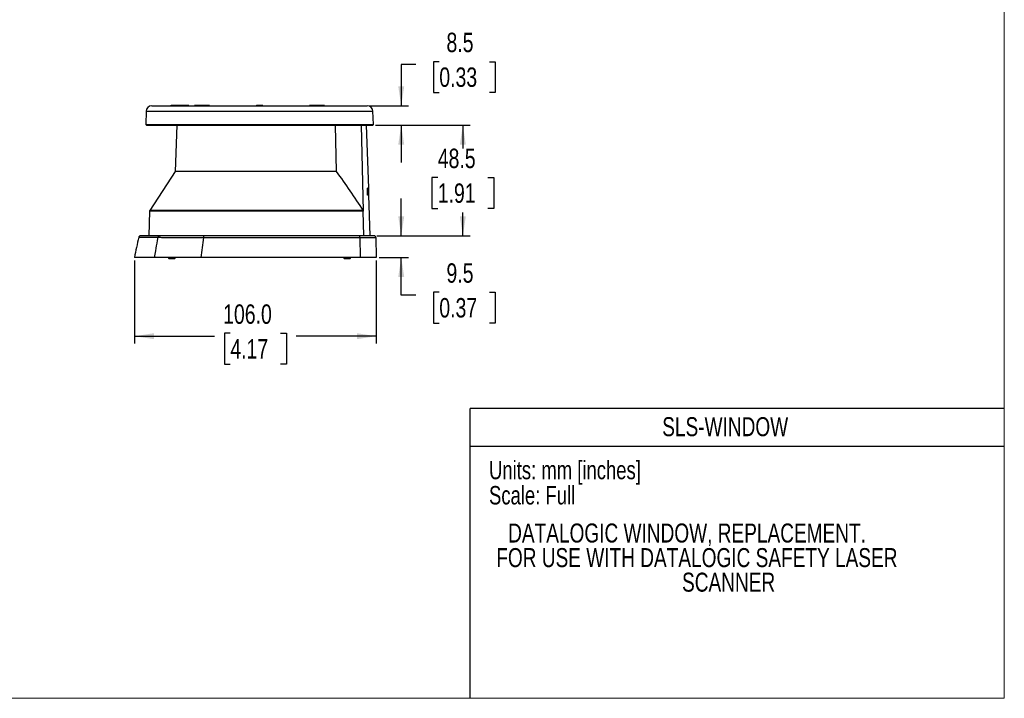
# Model space of a CAD drawing. Header units: millimetres. Extents: x 0 to 864, y 0 to 559.
# Tile 8 of 10: x 432 to 864, y 0 to 297. Entities that reach past the tile are written whole.
import ezdxf
from ezdxf.enums import TextEntityAlignment as Align

# ---------------------------------------------------------------- set-up
doc = ezdxf.new("R2010")
doc.units = ezdxf.units.MM
doc.layers.add('DIMENSIONS', color=140, linetype='Continuous', lineweight=25)
doc.layers.add('TEXT', color=140, linetype='Continuous', lineweight=25)
doc.styles.add('SLDTEXTSTYLE0', font='TXT', dxfattribs={"width": 0.75})
doc.dimstyles.new('SLDDIMSTYLE0', dxfattribs={"dimtxt": 8.5, "dimasz": 8.5, "dimexe": 0, "dimexo": 0.0625, "dimgap": 2.125, "dimtad": 0, "dimtih": 1, "dimtoh": 1, "dimdec": 1, "dimrnd": 1e-09, "dimzin": 12, "dimdsep": 46, "dimtxsty": 'SLDTEXTSTYLE0', "dimsah": 1, "dimcen": 0.09, "dimadec": 0, "dimazin": 3, "dimtfac": 1, "dimtdec": 1, "dimtofl": 0, "dimtmove": 0, "dimatfit": 3, "dimfxl": 0, "dimfrac": 2, "dimtolj": 1, "dimtzin": 12, "dimarcsym": 0})
doc.dimstyles.new('SLDDIMSTYLE2', dxfattribs={"dimtxt": 8.5, "dimasz": 8.5, "dimexe": 0, "dimexo": 0.0625, "dimgap": 2.125, "dimtad": 0, "dimtih": 1, "dimtoh": 1, "dimdec": 1, "dimrnd": 1e-09, "dimzin": 4, "dimdsep": 46, "dimtxsty": 'SLDTEXTSTYLE0', "dimsah": 1, "dimcen": 0.09, "dimadec": 0, "dimazin": 1, "dimtfac": 1, "dimtdec": 1, "dimtofl": 0, "dimtmove": 0, "dimatfit": 3, "dimfxl": 0, "dimfrac": 2, "dimtolj": 1, "dimtzin": 12, "dimarcsym": 0})
doc.dimstyles.new('SLDDIMSTYLE3', dxfattribs={"dimtxt": 8.5, "dimasz": 8.5, "dimexe": 0, "dimexo": 0.0625, "dimgap": 2.125, "dimtad": 0, "dimtih": 1, "dimtoh": 1, "dimdec": 1, "dimrnd": 1e-09, "dimzin": 12, "dimdsep": 46, "dimtxsty": 'SLDTEXTSTYLE0', "dimsah": 1, "dimcen": 0.09, "dimadec": 0, "dimazin": 3, "dimtfac": 1, "dimtdec": 1, "dimtmove": 0, "dimatfit": 0, "dimfxl": 0, "dimfrac": 2, "dimtolj": 1, "dimtzin": 12, "dimarcsym": 0})

# ---------------------------------------------------------------- blocks, each defined once
blk = doc.blocks.new('SW_NOTE_0')
at = {"layer": 'TEXT', "color": 0, "insert": (0, 10.41), "char_height": 8.0747, "attachment_point": 1, "style": 'SLDTEXTSTYLE0'}
blk.add_mtext('Units: mm [inches]', dxfattribs=at)
blk = doc.blocks.new('SW_NOTE_0_1')
at = {"layer": 'TEXT', "color": 0, "insert": (0, 10.41), "char_height": 8.0747, "attachment_point": 1, "style": 'SLDTEXTSTYLE0'}
blk.add_mtext('Scale: Full', dxfattribs=at)
blk = doc.blocks.new('Block3')
at = {"color": 140, "linetype": 'Continuous', "lineweight": 18}
for q in [(863.6, 127), (629.41, 0)]:
    blk.add_line((863.6, 0), q, dxfattribs=at)
at = {"layer": 'TEXT'}
for p, q in [((863.6, 127), (629.41, 127)), ((629.41, 0), (629.41, 127)), ((629.41, 110.49), (863.6, 110.49))]:
    blk.add_line(p, q, dxfattribs=at)
for name, p in [('SW_NOTE_0', (637.62, 93.68)), ('SW_NOTE_0_1', (637.62, 82.64))]:
    blk.add_blockref(name, p, dxfattribs=at)
at = {"layer": 'TEXT', "color": 140, "style": 'SLDTEXTSTYLE0', "width": 0.75}
for tag, p in [('AUTOATTR0', (713.58, 112.4)), ('AUTOATTR1_0', (646.01, 65.79)), ('AUTOATTR1_1', (640.81, 55.01)), ('AUTOATTR1_2', (722.27, 44.24))]:
    blk.add_attdef(tag, text='', height=8.33, dxfattribs=at).set_placement(p, align=Align.BOTTOM_LEFT)
blk = doc.blocks.new('_D_11')
at = {"layer": 'DIMENSIONS'}
for p, q in [((482.14, 191.96), (482.14, 155.56)), ((588.19, 191.96), (588.19, 155.56)), ((524.17, 159.99), (521.58, 159.99)), ((521.58, 159.99), (521.58, 146.49)), ((546.16, 159.99), (548.75, 159.99)), ((548.75, 159.99), (548.75, 146.49)), ((482.14, 158.73), (517.27, 158.73)), ((588.19, 158.73), (553.06, 158.73)), ((521.58, 146.49), (524.17, 146.49)), ((548.75, 146.49), (546.16, 146.49))]:
    blk.add_line(p, q, dxfattribs=at)
for points in [[(482.14, 158.73), (490.64, 157.43), (490.64, 160.04)], [(588.19, 158.73), (579.69, 160.04), (579.69, 157.43)]]:
    blk.add_solid(points, dxfattribs=at)
at = {"layer": 'DIMENSIONS', "char_height": 8.5, "attachment_point": 1, "style": 'SLDTEXTSTYLE0'}
for s, insert in [('106.0', (521.03, 172.67)), ('4.17', (524.17, 157.45))]:
    blk.add_mtext(s, dxfattribs=dict(at, insert=insert))
blk = doc.blocks.new('_D_12')
at = {"layer": 'DIMENSIONS'}
for p, q in [((599.12, 202.73), (599.12, 219.08)), ((588.43, 202.73), (602.29, 202.73)), ((589.46, 193.23), (602.29, 193.23)), ((599.12, 176.73), (599.12, 193.23)), ((615.82, 177.99), (613.23, 177.99)), ((613.23, 177.99), (613.23, 164.49)), ((637.8, 177.99), (640.39, 177.99)), ((640.39, 177.99), (640.39, 164.49)), ((605.47, 176.73), (599.12, 176.73)), ((613.23, 164.49), (615.82, 164.49)), ((640.39, 164.49), (637.8, 164.49))]:
    blk.add_line(p, q, dxfattribs=at)
for points in [[(599.12, 202.73), (600.43, 211.23), (597.81, 211.23)], [(599.12, 193.23), (597.81, 184.73), (600.43, 184.73)]]:
    blk.add_solid(points, dxfattribs=at)
at = {"layer": 'DIMENSIONS', "char_height": 8.5, "attachment_point": 1, "style": 'SLDTEXTSTYLE0'}
for s, insert in [('9.5', (618.96, 190.67)), ('0.37', (615.82, 175.45))]:
    blk.add_mtext(s, dxfattribs=dict(at, insert=insert))
blk = doc.blocks.new('_D_13')
at = {"layer": 'DIMENSIONS'}
for p, q in [((587.87, 251.23), (629.31, 251.23)), ((626.14, 251.23), (626.14, 240.95)), ((615.15, 228.24), (612.56, 228.24)), ((612.56, 228.24), (612.56, 214.74)), ((637.13, 228.24), (639.72, 228.24)), ((639.72, 228.24), (639.72, 214.74)), ((612.56, 214.74), (615.15, 214.74)), ((626.14, 202.73), (626.14, 213.01)), ((639.72, 214.74), (637.13, 214.74)), ((588.43, 202.73), (629.31, 202.73))]:
    blk.add_line(p, q, dxfattribs=at)
for points in [[(626.14, 251.23), (624.83, 242.73), (627.45, 242.73)], [(626.14, 202.73), (627.45, 211.23), (624.83, 211.23)]]:
    blk.add_solid(points, dxfattribs=at)
at = {"layer": 'DIMENSIONS', "char_height": 8.5, "attachment_point": 1, "style": 'SLDTEXTSTYLE0'}
for s, insert in [('48.5', (615.15, 240.92)), ('1.91', (615.15, 225.7))]:
    blk.add_mtext(s, dxfattribs=dict(at, insert=insert))
blk = doc.blocks.new('_D_14')
at = {"layer": 'DIMENSIONS'}
for p, q in [((605.47, 277.82), (599.12, 277.82)), ((599.12, 277.82), (599.12, 259.73)), ((615.82, 279.07), (613.23, 279.07)), ((613.23, 279.07), (613.23, 265.58)), ((637.8, 279.07), (640.39, 279.07)), ((640.39, 279.07), (640.39, 265.58)), ((613.23, 265.58), (615.82, 265.58)), ((640.39, 265.58), (637.8, 265.58)), ((585.39, 259.73), (602.29, 259.73)), ((587.87, 251.23), (602.29, 251.23)), ((599.12, 251.23), (599.12, 234.89))]:
    blk.add_line(p, q, dxfattribs=at)
for points in [[(599.12, 259.73), (600.43, 268.23), (597.81, 268.23)], [(599.12, 251.23), (597.81, 242.73), (600.43, 242.73)]]:
    blk.add_solid(points, dxfattribs=at)
at = {"layer": 'DIMENSIONS', "char_height": 8.5, "attachment_point": 1, "style": 'SLDTEXTSTYLE0'}
for s, insert in [('8.5', (618.96, 291.76)), ('0.33', (615.82, 276.54))]:
    blk.add_mtext(s, dxfattribs=dict(at, insert=insert))

msp = doc.modelspace()

# ---------------------------------------------------------------- linework, layer by layer
at = {"color": 7, "linetype": 'Continuous', "lineweight": 18}
for p, q in [((863.6, 558.8), (863.6, 127)), ((0, 0), (629.41, 0))]:
    msp.add_line(p, q, dxfattribs=at)
for p, q in [((489.75, 259.73), (584.19, 259.73)), ((505.75, 259.88), (498.17, 259.88)), ((510.42, 259.88), (508.63, 259.88)), ((514.9, 259.88), (510.43, 259.88)), ((538.23, 259.88), (535.7, 259.88)), ((538.23, 259.73), (538.23, 259.88)), ((538.26, 259.88), (538.24, 259.88)), ((563.5, 259.88), (559.04, 259.88)), ((565.3, 259.88), (563.51, 259.88)), ((487.25, 257.32), (487.05, 251.53)), ((487.25, 257.32), (586.69, 257.32)), ((586.89, 251.53), (586.69, 257.32)), ((487.05, 251.53), (487.34, 251.23)), ((487.05, 251.53), (586.89, 251.53)), ((487.34, 251.23), (586.6, 251.23)), ((500.68, 251.23), (499.98, 231)), ((570.17, 251.23), (570.63, 231)), ((581.6, 251.23), (582.48, 213.57)), ((584.86, 223.55), (583.94, 251.23)), ((586.6, 251.23), (586.89, 251.53)), ((499.98, 231), (488.82, 213.83)), ((570.63, 231), (499.98, 231)), ((584.37, 220.55), (584.28, 223.55)), ((584.28, 223.55), (584.33, 223.55)), ((584.33, 223.55), (584.37, 220.55)), ((584.91, 223.55), (584.33, 223.55)), ((584.96, 220.55), (584.37, 220.55)), ((584.96, 220.55), (584.91, 223.55)), ((585.55, 202.73), (584.96, 220.55)), ((488.74, 213.57), (488.38, 202.73)), ((582.48, 213.57), (488.74, 213.57)), ((582.4, 213.83), (488.82, 213.83)), ((582.73, 202.73), (582.48, 213.57)), ((581.03, 202.73), (512.34, 202.73)), ((512.34, 202.73), (512.34, 201.95)), ((512.34, 201.95), (581.03, 201.95)), ((581.03, 201.95), (581.03, 202.73)), ((581.03, 201.95), (581.09, 193.23)), ((587.96, 201.95), (588.19, 193.23)), ((496.99, 193.23), (496.99, 192.88)), ((496.99, 192.88), (497.14, 192.73)), ((496.99, 192.88), (499.94, 192.88)), ((497.14, 192.73), (499.79, 192.73)), ((499.79, 192.73), (499.94, 192.88)), ((499.94, 192.88), (499.94, 193.23)), ((581.09, 193.23), (511.22, 193.23)), ((573.99, 193.23), (573.99, 192.88)), ((573.99, 192.88), (574.14, 192.73)), ((573.99, 192.88), (576.94, 192.88)), ((574.14, 192.73), (576.79, 192.73)), ((576.79, 192.73), (576.94, 192.88)), ((576.94, 192.88), (576.94, 193.23))]:
    msp.add_line(p, q)
for centre, radius, start, end in [((489.75, 257.23), 2.5, 90, 178), ((508.66, 259.72), 0.161, 98.4999, 176.716), ((510.44, 259.72), 0.161, 98.4999, 176.716), ((510.42, 259.71), 0.173, 7.4549, 85.3681), ((514.88, 259.71), 0.173, 7.4549, 85.3681), ((559.05, 259.71), 0.173, 94.6319, 172.5451), ((563.52, 259.71), 0.173, 94.6319, 172.5451), ((563.49, 259.72), 0.161, 3.284, 81.5001), ((565.28, 259.72), 0.161, 3.284, 81.5001), ((584.19, 257.23), 2.5, 2, 90), ((489.24, 213.55), 0.5, 147, 178.1), ((484.8, 201.93), 0.8, 139.3611, 167.0019), ((484.8, 201.93), 0.8, 90, 113.0894), ((587.16, 201.93), 0.8, 66.5546, 90), ((587.16, 201.93), 0.8, 1.4982, 33.5517)]:
    msp.add_arc(centre, radius, start, end)
for points, knots in [([(497.97, 259.73), (497.98, 259.78), (498, 259.81), (498.07, 259.87), (498.12, 259.88), (498.16, 259.88)], [0, 0, 0, 0, 0.5, 0.5, 1, 1, 1, 1]), ([(498.16, 259.88), (498.16, 259.88), (498.16, 259.88), (498.17, 259.88), (498.17, 259.88)], [0, 0, 0, 0, 0.4998907, 1, 1, 1, 1]), ([(498.17, 259.88), (498.17, 259.88), (498.18, 259.88), (498.18, 259.86), (498.19, 259.83), (498.2, 259.78), (498.2, 259.75), (498.2, 259.73)], [0, 0, 0, 0, 0.199459, 0.400007, 0.599715, 0.800965, 1, 1, 1, 1]), ([(505.95, 259.73), (505.94, 259.75), (505.92, 259.79), (505.88, 259.84), (505.82, 259.87), (505.77, 259.88), (505.75, 259.88)], [0, 0, 0, 0, 0.238619, 0.478635, 0.727084, 1, 1, 1, 1]), ([(505.78, 259.73), (505.78, 259.75), (505.78, 259.78), (505.78, 259.82), (505.77, 259.85), (505.76, 259.87), (505.76, 259.88), (505.75, 259.88), (505.75, 259.88)], [0, 0, 0, 0, 0.179148, 0.36155, 0.54258, 0.721453, 0.899872, 1, 1, 1, 1]), ([(505.75, 259.88), (505.75, 259.88), (505.76, 259.88), (505.76, 259.88), (505.76, 259.88), (505.75, 259.88), (505.75, 259.88)], [0, 0, 0, 0, 0.247029, 0.494057, 0.725049, 1, 1, 1, 1]), ([(508.63, 259.88), (508.61, 259.88), (508.57, 259.88), (508.51, 259.84), (508.46, 259.8), (508.44, 259.75), (508.44, 259.73)], [0, 0, 0, 0, 0.242883, 0.499684, 0.756657, 1, 1, 1, 1]), ([(515.09, 259.73), (515.09, 259.74), (515.08, 259.77), (515.07, 259.8), (515.04, 259.82), (515.02, 259.85), (514.99, 259.86), (514.96, 259.87), (514.93, 259.88), (514.91, 259.88), (514.9, 259.88)], [0, 0, 0, 0, 0.124287, 0.251564, 0.381417, 0.514519, 0.646716, 0.772705, 0.890181, 1, 1, 1, 1]), ([(535.51, 259.73), (535.52, 259.78), (535.54, 259.81), (535.61, 259.87), (535.65, 259.88), (535.7, 259.88)], [0, 0, 0, 0, 0.5, 0.5, 1, 1, 1, 1]), ([(535.7, 259.88), (535.7, 259.88), (535.7, 259.88), (535.7, 259.86), (535.7, 259.83), (535.7, 259.78), (535.7, 259.75), (535.7, 259.73)], [0, 0, 0, 0, 0.199459, 0.400007, 0.599715, 0.800965, 1, 1, 1, 1]), ([(535.7, 259.88), (535.7, 259.88), (535.7, 259.88), (535.7, 259.88), (535.7, 259.88)], [0, 0, 0, 0, 0.499891, 1, 1, 1, 1]), ([(538.43, 259.73), (538.43, 259.75), (538.42, 259.77), (538.4, 259.8), (538.38, 259.83), (538.35, 259.85), (538.32, 259.87), (538.29, 259.88), (538.26, 259.88), (538.24, 259.88), (538.24, 259.88)], [0, 0, 0, 0, 0.135793, 0.272566, 0.40701, 0.538976, 0.666948, 0.787554, 0.898369, 1, 1, 1, 1]), ([(559.04, 259.88), (559.03, 259.88), (559.02, 259.88), (559.01, 259.88), (558.97, 259.87), (558.93, 259.86), (558.89, 259.83), (558.87, 259.8), (558.85, 259.77), (558.84, 259.74), (558.84, 259.73)], [0, 0, 0, 0, 0.048486, 0.098965, 0.208109, 0.458576, 0.5906, 0.724988, 0.862481, 1, 1, 1, 1]), ([(565.5, 259.73), (565.49, 259.75), (565.47, 259.8), (565.43, 259.84), (565.37, 259.88), (565.32, 259.88), (565.3, 259.88)], [0, 0, 0, 0, 0.243343, 0.500316, 0.757117, 1, 1, 1, 1]), ([(484.02, 202.11), (484.02, 202.11), (484.02, 202.11), (484.03, 202.11), (484.04, 202.11), (484.07, 202.11), (484.17, 202.11), (484.51, 202.11), (485.2, 202.1), (486.06, 202.1), (487.02, 202.1), (488.09, 202.09), (489.11, 202.09), (489.61, 202.09), (490.12, 202.09), (490.67, 202.09), (491.24, 202.09), (491.84, 202.08), (492.27, 202.08), (492.48, 202.08)], [0, 0, 0, 0, 0.019951, 0.039868, 0.059752, 0.076753, 0.120314, 0.243441, 0.423179, 0.494942, 0.58509, 0.748651, 0.784394, 0.820187, 0.856031, 0.89193, 0.927887, 0.963909, 1, 1, 1, 1]), ([(484.54, 202.69), (484.41, 202.62), (484.16, 202.49), (484.08, 202.24), (484.05, 202.11)], [0, 0, 0, 0, 0.500884, 1, 1, 1, 1]), ([(493.18, 202.73), (493.05, 202.73), (492.81, 202.73), (492.45, 202.73), (492.1, 202.73), (491.76, 202.73), (491.43, 202.73), (491.11, 202.73), (490.8, 202.73), (490.5, 202.73), (490.21, 202.73), (489.92, 202.73), (489.65, 202.73), (489.29, 202.73), (488.87, 202.73), (488.39, 202.73), (487.95, 202.73), (487.54, 202.73), (487.16, 202.73), (486.93, 202.73), (486.81, 202.73)], [0, 0, 0, 0, 0.042007, 0.083972, 0.1259, 0.167792, 0.20965, 0.251476, 0.293272, 0.335038, 0.376775, 0.418485, 0.460168, 0.501823, 0.58517, 0.668404, 0.751516, 0.834495, 0.917329, 1, 1, 1, 1]), ([(492.48, 202.08), (492.49, 202.17), (492.52, 202.25), (492.6, 202.41), (492.66, 202.49), (492.79, 202.61), (492.87, 202.66), (493.02, 202.72), (493.1, 202.73), (493.18, 202.73)], [0, 0, 0, 0, 0.25, 0.25, 0.5, 0.5, 0.75, 0.75, 1, 1, 1, 1]), ([(492.48, 202.08), (492.53, 202.08), (492.64, 202.08), (492.87, 202.08), (493.29, 202.07), (493.92, 202.07), (494.76, 202.06), (495.98, 202.05), (497.83, 202.03), (500.38, 202.02), (502.9, 202), (504.9, 201.99), (506.46, 201.98), (507.92, 201.97), (509.34, 201.97), (510.77, 201.96), (511.76, 201.95), (512.34, 201.95)], [0, 0, 0, 0, 0.014705, 0.029469, 0.059178, 0.11936, 0.179569, 0.243482, 0.363142, 0.504313, 0.63414, 0.704003, 0.760191, 0.828485, 0.881464, 0.930403, 1, 1, 1, 1]), ([(512.34, 202.73), (511.32, 202.73), (510.3, 202.73), (508.28, 202.73), (507.29, 202.73), (504.36, 202.73), (502.47, 202.73), (499.13, 202.73), (497.63, 202.73), (495.12, 202.73), (494.09, 202.73), (493.18, 202.73)], [0, 0, 0, 0, 0.125, 0.125, 0.25, 0.25, 0.5, 0.5, 0.75, 0.75, 1, 1, 1, 1]), ([(587.16, 202.73), (587.16, 202.73), (587.11, 202.73), (586.64, 202.73), (586.26, 202.73), (585.22, 202.73), (584.57, 202.73), (583.35, 202.73), (582.89, 202.73), (581.97, 202.73), (581.5, 202.73), (581.03, 202.73)], [0, 0, 0, 0, 0.25, 0.25, 0.5, 0.5, 0.75, 0.75, 0.875, 0.875, 1, 1, 1, 1]), ([(581.03, 201.95), (581.49, 201.95), (582.18, 201.95), (583.09, 201.95), (583.77, 201.95), (584.42, 201.95), (585.28, 201.95), (586.23, 201.95), (587.1, 201.95), (587.69, 201.95), (587.84, 201.95), (587.91, 201.95)], [0, 0, 0, 0, 0.1239, 0.186269, 0.25061, 0.318084, 0.389317, 0.541936, 0.701747, 0.857831, 1, 1, 1, 1]), ([(587.9, 201.95), (587.89, 202.11), (587.88, 202.41), (587.59, 202.59), (587.45, 202.68)], [0, 0, 0, 0, 0.5041213, 1, 1, 1, 1]), ([(587.91, 201.95), (587.91, 201.95), (587.99, 201.95), (587.97, 201.95), (587.96, 201.95)], [0, 0, 0, 0, 0.014138, 1, 1, 1, 1]), ([(491.03, 193.23), (489.47, 193.23), (488.17, 193.23), (485.95, 193.23), (485.05, 193.23), (483.96, 193.23), (483.64, 193.23), (483.1, 193.23), (482.87, 193.23), (482.33, 193.23), (482.14, 193.23), (482.14, 193.23)], [0, 0, 0, 0, 0.25, 0.25, 0.5, 0.5, 0.625, 0.625, 0.75, 0.75, 1, 1, 1, 1]), ([(511.22, 193.23), (510.18, 193.23), (509.13, 193.23), (507.06, 193.23), (506.03, 193.23), (504.51, 193.23), (504, 193.23), (502.99, 193.23), (502.5, 193.23), (501.06, 193.23), (500.13, 193.23), (498.8, 193.23), (498.37, 193.23), (497.52, 193.23), (497.11, 193.23), (495.92, 193.23), (495.18, 193.23), (494.15, 193.23), (493.83, 193.23), (493.2, 193.23), (492.89, 193.23), (492.03, 193.23), (491.52, 193.23), (491.03, 193.23)], [0, 0, 0, 0, 0.125, 0.125, 0.25, 0.25, 0.3125, 0.3125, 0.375, 0.375, 0.5, 0.5, 0.5625, 0.5625, 0.625, 0.625, 0.75, 0.75, 0.8125, 0.8125, 0.875, 0.875, 1, 1, 1, 1]), ([(588.19, 193.23), (588.19, 193.23), (588.18, 193.23), (588.17, 193.23), (588.15, 193.23), (588.08, 193.23), (587.98, 193.23), (587.77, 193.23), (587.69, 193.23), (587.51, 193.23), (587.41, 193.23), (587.07, 193.23), (586.81, 193.23), (586.2, 193.23), (585.86, 193.23), (585.28, 193.23), (585.08, 193.23), (584.65, 193.23), (584.42, 193.23), (583.95, 193.23), (583.71, 193.23), (583.21, 193.23), (582.95, 193.23), (582.42, 193.23), (582.16, 193.23), (581.62, 193.23), (581.36, 193.23), (581.09, 193.23)], [0, 0, 0, 0, 0.0625, 0.0625, 0.125, 0.125, 0.25, 0.25, 0.3125, 0.3125, 0.375, 0.375, 0.5, 0.5, 0.625, 0.625, 0.6875, 0.6875, 0.75, 0.75, 0.8125, 0.8125, 0.875, 0.875, 0.9375, 0.9375, 1, 1, 1, 1])]:
    msp.add_open_spline(points, degree=3, knots=knots)
for points in [[(508.63, 259.88), (508.63, 259.88), (508.63, 259.88), (508.63, 259.88)], [(510.43, 259.88), (510.43, 259.88), (510.42, 259.88), (510.42, 259.88)], [(538.24, 259.88), (538.24, 259.88), (538.23, 259.88), (538.23, 259.88)], [(563.51, 259.88), (563.51, 259.88), (563.51, 259.88), (563.5, 259.88)], [(565.3, 259.88), (565.3, 259.88), (565.3, 259.88), (565.3, 259.88)], [(570.63, 231), (574.6, 225.31), (578.51, 219.58), (582.4, 213.83)], [(582.48, 213.57), (582.48, 213.66), (582.45, 213.75), (582.4, 213.83)], [(484.02, 202.11), (483.34, 199.16), (482.71, 196.2), (482.14, 193.23)], [(486.81, 202.73), (485.47, 202.73), (484.8, 202.73), (484.8, 202.73)], [(491.47, 196.1), (491.71, 197.63), (491.97, 199.18), (492.24, 200.73)], [(492.24, 200.73), (492.32, 201.18), (492.4, 201.63), (492.48, 202.08)], [(512.34, 201.95), (511.94, 199.02), (511.58, 196.14), (511.22, 193.23)], [(491.03, 193.23), (491.17, 194.19), (491.32, 195.14), (491.47, 196.1)]]:
    msp.add_open_spline(points, degree=3)

# ---------------------------------------------------------------- block references
at = {"color": 7, "linetype": 'Continuous'}
ref = msp.add_blockref('Block3', (0, 0), dxfattribs=at)
ref.add_attrib('AUTOATTR0', 'SLS-WINDOW', dxfattribs={"layer": 'TEXT', "height": 8.331, "style": 'SLDTEXTSTYLE0', "width": 0.75}).set_placement((713.58, 112.4), align=Align.BOTTOM_LEFT)
ref.add_attrib('AUTOATTR1_0', 'DATALOGIC WINDOW, REPLACEMENT. ', dxfattribs={"layer": 'TEXT', "height": 8.3312, "style": 'SLDTEXTSTYLE0', "width": 0.75}).set_placement((646.01, 65.79), align=Align.BOTTOM_LEFT)
ref.add_attrib('AUTOATTR1_1', 'FOR USE WITH DATALOGIC SAFETY LASER ', dxfattribs={"layer": 'TEXT', "height": 8.3312, "style": 'SLDTEXTSTYLE0', "width": 0.75}).set_placement((640.81, 55.01), align=Align.BOTTOM_LEFT)
ref.add_attrib('AUTOATTR1_2', 'SCANNER', dxfattribs={"layer": 'TEXT', "height": 8.331, "style": 'SLDTEXTSTYLE0', "width": 0.75}).set_placement((722.27, 44.24), align=Align.BOTTOM_LEFT)

# ---------------------------------------------------------------- dimensions: what is measured, and where the dimension line sits
at = {"layer": 'DIMENSIONS'}
for base, p1, p2, angle, dimstyle, picture, middle in [((599.12, 259.73), (586.6, 251.23), (584.12, 259.73), 90, 'SLDDIMSTYLE3', '_D_14', (599.12, 277.82)), ((626.14, 251.23), (587.16, 202.73), (586.6, 251.23), 90, 'SLDDIMSTYLE0', '_D_13', (626.14, 226.98)), ((599.12, 193.23), (587.16, 202.73), (588.19, 193.23), 90, 'SLDDIMSTYLE3', '_D_12', (599.12, 176.73)), ((588.1852, 158.7336), (482.1445, 193.2336), (588.1852, 193.2336), 0, 'SLDDIMSTYLE2', '_D_11', (535.1649, 158.7336))]:
    dim = msp.add_linear_dim(base=base, p1=p1, p2=p2, angle=angle, dimstyle=dimstyle, dxfattribs=at)
    dim.commit()
    dim.dimension.update_dxf_attribs({"geometry": picture, "text_midpoint": middle, "dimtype": 160})

doc.saveas('drawing.dxf')
